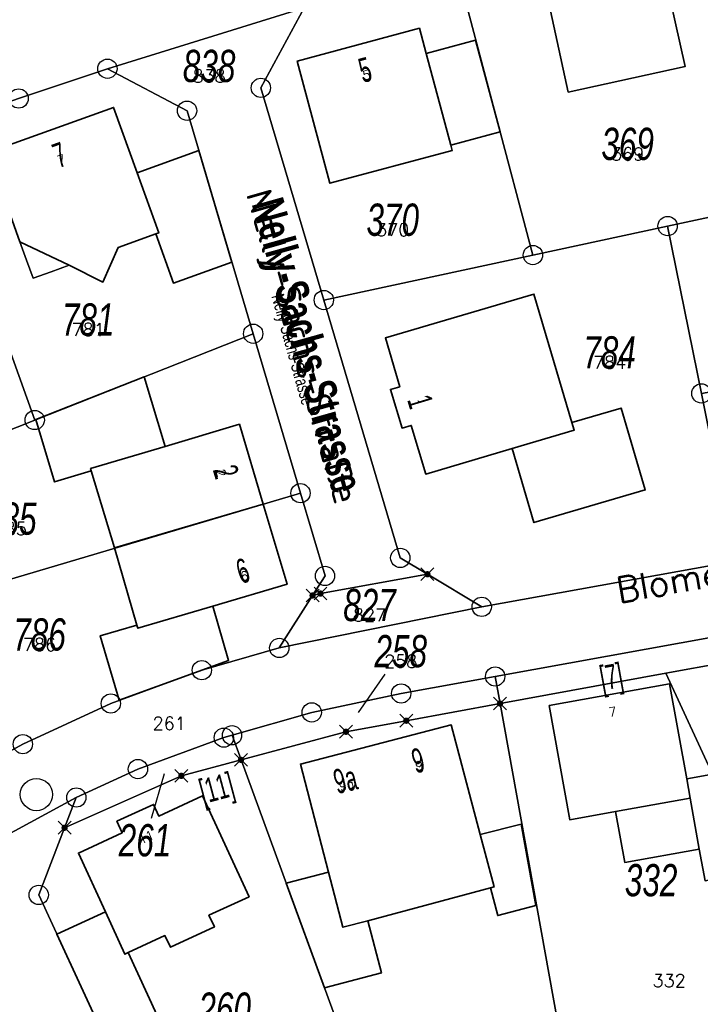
# Model space of a CAD drawing. Header units: metres. Extents: x 339653 to 341672, y 5744753 to 5747397.
# Tile 244 of 256: x 340950 to 341003, y 5746492 to 5746568. Entities that reach past the tile are written whole.
import ezdxf
from ezdxf.enums import TextEntityAlignment as Align

# ---------------------------------------------------------------- set-up
doc = ezdxf.new("R2010")
doc.units = ezdxf.units.M
doc.header["$LTSCALE"] = 0.03
doc.header["$PDMODE"] = 3
doc.header["$PDSIZE"] = 0.5
for name, color, linetype, lineweight in [('B-Beschriftung', 83, 'Continuous', 25), ('B-Flurstücksnummer', 83, 'Continuous', 25), ('B-Gebäude', 15, 'Continuous', 35), ('Flurstücke_Grenzpunkte', 7, 'Continuous', 25), ('Historie', 7, 'Continuous', 25), ('Lagebezeichnungen', 7, 'Continuous', 25), ('Netzpunkte', 7, 'Continuous', 25), ('Siedlung', 7, 'Continuous', 25), ('Siedlungsflächen - Bauwerke u. Einrichtungen', 7, 'Continuous', 25), ('Verkehr', 7, 'Continuous', 25)]:
    doc.layers.add(name, color=color, linetype=linetype, lineweight=lineweight)
doc.layers.add('B-Flurstück', color=83, linetype='Continuous')
doc.layers.add('UMRINGE_SONSTIGE_BAUWERKE_ODER_', color=7, linetype='Continuous')
doc.styles.add('FLURSTUECKSNUMMER', font='simplex.shx')
doc.styles.add('Flurstücksnummer - K 10 700', font='ariali.ttf', dxfattribs={"width": 0.7})
doc.styles.add('HAUSNUMMER', font='simplex.shx')
doc.styles.add('Hausnummern NRW', font='arial.ttf', dxfattribs={"width": 0.595})
doc.styles.add('Name - Bauwerken u. Einrichtungen - F 10', font='arialbd.ttf', dxfattribs={"width": 0.7})
doc.styles.add('STRASSENNAME_DKKM1000', font='simplex.shx')
doc.styles.add('Textart 8113', font='arial.ttf', dxfattribs={"width": 0.7})

# ---------------------------------------------------------------- blocks, each defined once
blk = doc.blocks.new('S1600.8202')
at = {"lineweight": -2}
blk.add_circle((-0.000001, 0.000001), 0.5, dxfattribs=at)
blk = doc.blocks.new('Grenzpunkt mit Abmarkung (Marke)')
at = {"lineweight": -2}
blk.add_circle((0, 0), 0.499, dxfattribs=at)
blk = doc.blocks.new('Grenzpunkt. Abmarkung nach Quellenlage nicht zu spezifizieren')
at = {"lineweight": -2}
blk.add_hatch(color=256, dxfattribs=at).paths.add_polyline_path([(0, 0.165, -1), (0, -0.165, -1)], flags=0)
blk.add_point((0, 0), dxfattribs=at)

msp = doc.modelspace()

# ---------------------------------------------------------------- linework, layer by layer
at = {"layer": 'B-Flurstück', "color": 83}
for points in [[(340902.904, 5746552.112, 0), (340909.973, 5746546.019, 0), (340918.111, 5746549.565, 0), (340926.311, 5746552.964, 0), (340934.875, 5746556.33, 0), (340943.499, 5746559.535, 0), (340950.353, 5746561.953, 0), (340957.242, 5746564.268, 0), (340972.519, 5746569.003, 0), (340984.295, 5746572.286, 0), (340994.816, 5746574.955, 0), (341005.394, 5746577.39, 0)], [(340990.262, 5746549.803, 0), (341000.718, 5746552.054, 0), (341010.474, 5746554.154, 0), (341005.394, 5746577.39, 0), (340994.816, 5746574.955, 0), (340984.295, 5746572.286, 0), (340990.262, 5746549.803, 0)], [(340969.151, 5746562.784, 0), (340974.035, 5746546.31, 0), (340990.262, 5746549.803, 0), (340984.295, 5746572.286, 0), (340972.519, 5746569.003, 0), (340969.151, 5746562.784, 0)], [(340963.419, 5746561.008, 0), (340968.552, 5746543.697, 0), (340972.223, 5746531.317, 0), (340974.127, 5746524.896, 0), (340973.164, 5746523.378, 0), (340973.775, 5746523.53, 0), (340982.074, 5746525.03, 0), (340979.969, 5746526.296, 0), (340974.035, 5746546.31, 0), (340969.151, 5746562.784, 0), (340972.519, 5746569.003, 0), (340957.242, 5746564.268, 0), (340963.419, 5746561.008, 0)], [(340943.499, 5746559.535, 0), (340951.597, 5746536.998, 0), (340968.552, 5746543.697, 0), (340963.419, 5746561.008, 0), (340957.242, 5746564.268, 0), (340950.353, 5746561.953, 0), (340943.499, 5746559.535, 0)], [(340926.311, 5746552.964, 0), (340935.345, 5746530.576, 0), (340940.862, 5746532.756, 0), (340951.597, 5746536.998, 0), (340943.499, 5746559.535, 0), (340934.875, 5746556.33, 0), (340926.311, 5746552.964, 0)], [(341003.334, 5746539.064, 0), (341029.636, 5746543.825, 0), (341027.117, 5746557.737, 0), (341010.474, 5746554.154, 0), (341000.718, 5746552.054, 0), (341003.334, 5746539.064, 0)], [(340979.969, 5746526.296, 0), (340982.074, 5746525.03, 0), (340986.29, 5746522.495, 0), (341005.954, 5746526.054, 0), (341003.334, 5746539.064, 0), (341000.718, 5746552.054, 0), (340990.262, 5746549.803, 0), (340974.035, 5746546.31, 0), (340979.969, 5746526.296, 0)], [(340944.66, 5746523.144, 0), (340972.223, 5746531.317, 0), (340968.552, 5746543.697, 0), (340951.597, 5746536.998, 0), (340940.862, 5746532.756, 0), (340944.66, 5746523.144, 0)], [(340945.097, 5746522.037, 0), (340949.4, 5746511.146, 0), (340950.679, 5746511.841, 0), (340957.502, 5746514.993, 0), (340964.565, 5746517.578, 0), (340970.58, 5746519.305, 0), (340973.164, 5746523.378, 0), (340974.127, 5746524.896, 0), (340972.223, 5746531.317, 0), (340944.66, 5746523.144, 0), (340945.097, 5746522.037, 0)], [(341005.954, 5746526.054, 0), (340986.29, 5746522.495, 0), (340970.58, 5746519.305, 0), (340964.565, 5746517.578, 0), (340957.502, 5746514.993, 0), (340950.679, 5746511.841, 0), (340949.4, 5746511.146, 0), (340932.57, 5746502.003, 0), (340931.125, 5746504.82, 0), (340919.135, 5746498.619, 0), (340909.618, 5746493.659, 0), (340898.732, 5746488.01, 0), (340880.752, 5746478.681, 0), (340866.551, 5746471.314, 0)], [(340970.58, 5746519.305, 0), (340986.29, 5746522.495, 0), (340982.074, 5746525.03, 0), (340973.775, 5746523.53, 0), (340973.164, 5746523.378, 0), (340970.58, 5746519.305, 0)], [(340850.994, 5746453.306, 0), (340869.206, 5746462.791, 0), (340878.311, 5746467.534, 0), (340887.416, 5746472.276, 0), (340896.541, 5746477.028, 0), (340905.669, 5746481.781, 0), (340923.923, 5746491.288, 0), (340932.812, 5746495.909, 0), (340939.889, 5746499.604, 0), (340940.227, 5746499.79, 0), (340954.827, 5746507.694, 0), (340959.609, 5746509.903, 0), (340966.276, 5746512.342, 0), (340966.911, 5746512.525, 0), (340973.097, 5746514.302, 0), (340980.038, 5746515.772, 0), (340987.333, 5746517.093, 0), (341004.775, 5746520.251, 0)], [(340994.096, 5746479.734, 0), (341011.537, 5746482.901, 0), (341004.775, 5746520.251, 0), (340987.333, 5746517.093, 0), (340987.714, 5746514.99, 0), (340994.096, 5746479.734, 0)], [(340967.608, 5746510.618, 0), (340975.755, 5746512.8, 0), (340980.435, 5746513.657, 0), (340987.714, 5746514.99, 0), (340987.333, 5746517.093, 0), (340980.038, 5746515.772, 0), (340973.097, 5746514.302, 0), (340966.911, 5746512.525, 0), (340967.608, 5746510.618, 0)], [(340967.608, 5746510.618, 0), (340980.244, 5746476.081, 0), (340987.111, 5746478.134, 0), (340994.096, 5746479.734, 0), (340987.714, 5746514.99, 0), (340980.435, 5746513.657, 0), (340975.755, 5746512.8, 0), (340967.608, 5746510.618, 0)], [(340953.916, 5746505.35, 0), (340962.979, 5746509.378, 0), (340967.608, 5746510.618, 0), (340966.911, 5746512.525, 0), (340966.276, 5746512.342, 0), (340959.609, 5746509.903, 0), (340954.827, 5746507.694, 0), (340953.916, 5746505.35, 0)], [(340951.907, 5746500.135, 0), (340965.813, 5746469.983, 0), (340969.414, 5746471.806, 0), (340974.772, 5746474.088, 0), (340980.244, 5746476.081, 0), (340967.608, 5746510.618, 0), (340962.979, 5746509.378, 0), (340953.916, 5746505.35, 0), (340951.907, 5746500.135, 0)], [(340944.112, 5746498.516, 0), (340945.023, 5746496.558, 0), (340958.905, 5746466.508, 0), (340975.709, 5746430.13, 0), (340982.221, 5746434.404, 0), (340965.813, 5746469.983, 0), (340951.907, 5746500.135, 0), (340953.916, 5746505.35, 0), (340954.827, 5746507.694, 0), (340940.227, 5746499.79, 0), (340944.112, 5746498.516, 0)]]:
    msp.add_polyline3d(points, dxfattribs=at)
at = {"layer": 'B-Gebäude'}
for points in [[(340993.001, 5746562.457), (340991.161, 5746570.922), (341000.201, 5746572.895), (341002.086, 5746564.449)], [(340983.889, 5746558.337), (340984, 5746557.921), (340974.514, 5746555.378), (340971.969, 5746564.866), (340981.457, 5746567.406), (340981.98, 5746565.45)], [(340983.889, 5746558.337), (340981.98, 5746565.45), (340985.818, 5746566.495), (340987.728, 5746559.369)], [(340961.002, 5746551.44), (340958.064, 5746550.388), (340956.891, 5746547.707), (340954.276, 5746549.012), (340950.455, 5746550.817), (340947.961, 5746557.756), (340957.722, 5746561.26), (340959.547, 5746556.189), (340961.228, 5746551.52)], [(340961.002, 5746551.44), (340961.228, 5746551.52), (340959.547, 5746556.189), (340964.323, 5746557.91), (340966.893, 5746549.247), (340962.368, 5746547.623)], [(340988.653, 5746534.779), (340981.942, 5746532.802), (340980.822, 5746536.58), (340980.112, 5746536.369), (340979.209, 5746539.37), (340979.932, 5746539.583), (340978.81, 5746543.372), (340990.335, 5746546.776), (340993.289, 5746536.804), (340993.468, 5746536.198)], [(340955.988, 5746533.057), (340953.125, 5746532.198), (340951.673, 5746537.034), (340960.102, 5746540.351), (340961.712, 5746534.954), (340955.936, 5746533.232)], [(340993.468, 5746536.198), (340993.289, 5746536.804), (340997.108, 5746537.928), (340998.986, 5746531.578), (340990.341, 5746529.036), (340988.653, 5746534.779)], [(340955.988, 5746533.057), (340955.936, 5746533.232), (340961.712, 5746534.954), (340967.482, 5746536.675), (340969.333, 5746530.47), (340957.787, 5746527.066)], [(340959.528, 5746521.082), (340957.787, 5746527.066), (340969.333, 5746530.47), (340971.189, 5746524.252), (340965.422, 5746522.548), (340959.601, 5746520.829)], [(340959.601, 5746520.829), (340965.422, 5746522.548), (340966.639, 5746518.333), (340958.14, 5746515.255), (340956.686, 5746520.255), (340959.528, 5746521.082)], [(340974.4, 5746501.905), (340972.221, 5746510.294), (340983.926, 5746513.335), (340986.169, 5746504.825), (340987.243, 5746500.75), (340986.962, 5746500.675), (340977.445, 5746498.136), (340975.514, 5746497.62)], [(340986.962, 5746500.675), (340987.243, 5746500.75), (340986.169, 5746504.825), (340989.356, 5746505.631), (340990.501, 5746499.302), (340987.533, 5746498.532)], [(340975.514, 5746497.62), (340977.445, 5746498.136), (340978.5, 5746494.085), (340974.09, 5746492.931), (340971.121, 5746501.053), (340974.4, 5746501.905)]]:
    msp.add_lwpolyline(points, close=True, dxfattribs=at)
for points in [[(340993.001, 5746562.457, 0), (341002.086, 5746564.449, 0), (341000.201, 5746572.895, 0), (340991.161, 5746570.922, 0), (340993.001, 5746562.457, 0)], [(340993.001, 5746562.457, 0), (341002.086, 5746564.449, 0), (341000.201, 5746572.895, 0), (340991.161, 5746570.922, 0), (340993.001, 5746562.457, 0)], [(340983.889, 5746558.337, 0), (340981.98, 5746565.45, 0), (340981.457, 5746567.406, 0), (340971.969, 5746564.866, 0), (340974.514, 5746555.378, 0), (340984, 5746557.921, 0), (340983.889, 5746558.337, 0)], [(340983.889, 5746558.337, 0), (340981.98, 5746565.45, 0), (340981.457, 5746567.406, 0), (340971.969, 5746564.866, 0), (340974.514, 5746555.378, 0), (340984, 5746557.921, 0), (340983.889, 5746558.337, 0)], [(340983.889, 5746558.337, 0), (340987.728, 5746559.369, 0), (340985.818, 5746566.495, 0), (340981.98, 5746565.45, 0), (340983.889, 5746558.337, 0)], [(340983.889, 5746558.337, 0), (340987.728, 5746559.369, 0), (340985.818, 5746566.495, 0), (340981.98, 5746565.45, 0), (340983.889, 5746558.337, 0)], [(340961.002, 5746551.44, 0), (340961.228, 5746551.52, 0), (340959.547, 5746556.189, 0), (340957.722, 5746561.26, 0), (340947.961, 5746557.756, 0), (340950.455, 5746550.817, 0), (340954.276, 5746549.012, 0), (340956.891, 5746547.707, 0), (340958.064, 5746550.388, 0), (340961.002, 5746551.44, 0)], [(340961.002, 5746551.44, 0), (340961.228, 5746551.52, 0), (340959.547, 5746556.189, 0), (340957.722, 5746561.26, 0), (340947.961, 5746557.756, 0), (340950.455, 5746550.817, 0), (340954.276, 5746549.012, 0), (340956.891, 5746547.707, 0), (340958.064, 5746550.388, 0), (340961.002, 5746551.44, 0)], [(340961.002, 5746551.44, 0), (340962.368, 5746547.623, 0), (340966.893, 5746549.247, 0), (340964.323, 5746557.91, 0), (340959.547, 5746556.189, 0), (340961.228, 5746551.52, 0), (340961.002, 5746551.44, 0)], [(340961.002, 5746551.44, 0), (340962.368, 5746547.623, 0), (340966.893, 5746549.247, 0), (340964.323, 5746557.91, 0), (340959.547, 5746556.189, 0), (340961.228, 5746551.52, 0), (340961.002, 5746551.44, 0)], [(340988.653, 5746534.779, 0), (340993.468, 5746536.198, 0), (340993.289, 5746536.804, 0), (340990.335, 5746546.776, 0), (340978.81, 5746543.372, 0), (340979.932, 5746539.583, 0), (340979.209, 5746539.37, 0), (340980.112, 5746536.369, 0), (340980.822, 5746536.58, 0), (340981.942, 5746532.802, 0), (340988.653, 5746534.779, 0)], [(340988.653, 5746534.779, 0), (340993.468, 5746536.198, 0), (340993.289, 5746536.804, 0), (340990.335, 5746546.776, 0), (340978.81, 5746543.372, 0), (340979.932, 5746539.583, 0), (340979.209, 5746539.37, 0), (340980.112, 5746536.369, 0), (340980.822, 5746536.58, 0), (340981.942, 5746532.802, 0), (340988.653, 5746534.779, 0)], [(340955.988, 5746533.057, 0), (340955.936, 5746533.232, 0), (340961.712, 5746534.954, 0), (340960.102, 5746540.351, 0), (340951.673, 5746537.034, 0), (340953.125, 5746532.198, 0), (340955.988, 5746533.057, 0)], [(340955.988, 5746533.057, 0), (340955.936, 5746533.232, 0), (340961.712, 5746534.954, 0), (340960.102, 5746540.351, 0), (340951.673, 5746537.034, 0), (340953.125, 5746532.198, 0), (340955.988, 5746533.057, 0)], [(340993.289, 5746536.804, 0), (340993.468, 5746536.198, 0), (340988.653, 5746534.779, 0), (340990.341, 5746529.036, 0), (340998.986, 5746531.578, 0), (340997.108, 5746537.928, 0), (340993.289, 5746536.804, 0)], [(340993.289, 5746536.804, 0), (340993.468, 5746536.198, 0), (340988.653, 5746534.779, 0), (340990.341, 5746529.036, 0), (340998.986, 5746531.578, 0), (340997.108, 5746537.928, 0), (340993.289, 5746536.804, 0)], [(340955.988, 5746533.057, 0), (340957.787, 5746527.066, 0), (340969.333, 5746530.47, 0), (340967.482, 5746536.675, 0), (340961.712, 5746534.954, 0), (340955.936, 5746533.232, 0), (340955.988, 5746533.057, 0)], [(340955.988, 5746533.057, 0), (340957.787, 5746527.066, 0), (340969.333, 5746530.47, 0), (340967.482, 5746536.675, 0), (340961.712, 5746534.954, 0), (340955.936, 5746533.232, 0), (340955.988, 5746533.057, 0)], [(340959.528, 5746521.082, 0), (340959.601, 5746520.829, 0), (340965.422, 5746522.548, 0), (340971.189, 5746524.252, 0), (340969.333, 5746530.47, 0), (340957.787, 5746527.066, 0), (340959.528, 5746521.082, 0)], [(340959.528, 5746521.082, 0), (340959.601, 5746520.829, 0), (340965.422, 5746522.548, 0), (340971.189, 5746524.252, 0), (340969.333, 5746530.47, 0), (340957.787, 5746527.066, 0), (340959.528, 5746521.082, 0)], [(340965.422, 5746522.548, 0), (340959.601, 5746520.829, 0), (340959.528, 5746521.082, 0), (340956.686, 5746520.255, 0), (340958.14, 5746515.255, 0), (340966.639, 5746518.333, 0), (340965.422, 5746522.548, 0)], [(340965.422, 5746522.548, 0), (340959.601, 5746520.829, 0), (340959.528, 5746521.082, 0), (340956.686, 5746520.255, 0), (340958.14, 5746515.255, 0), (340966.639, 5746518.333, 0), (340965.422, 5746522.548, 0)], [(340996.668, 5746506.618, 0), (341002.468, 5746507.655, 0), (341002.199, 5746509.149, 0), (341000.867, 5746516.509, 0), (340991.528, 5746514.826, 0), (340993.116, 5746505.971, 0), (340996.668, 5746506.618, 0)], [(340996.668, 5746506.618, 0), (341002.468, 5746507.655, 0), (341002.199, 5746509.149, 0), (341000.867, 5746516.509, 0), (340991.528, 5746514.826, 0), (340993.116, 5746505.971, 0), (340996.668, 5746506.618, 0)], [(340974.4, 5746501.905, 0), (340975.514, 5746497.62, 0), (340977.445, 5746498.136, 0), (340986.962, 5746500.675, 0), (340987.243, 5746500.75, 0), (340986.169, 5746504.825, 0), (340983.926, 5746513.335, 0), (340972.221, 5746510.294, 0), (340974.4, 5746501.905, 0)], [(340974.4, 5746501.905, 0), (340975.514, 5746497.62, 0), (340977.445, 5746498.136, 0), (340986.962, 5746500.675, 0), (340987.243, 5746500.75, 0), (340986.169, 5746504.825, 0), (340983.926, 5746513.335, 0), (340972.221, 5746510.294, 0), (340974.4, 5746501.905, 0)], [(341002.199, 5746509.149, 0), (341002.468, 5746507.655, 0), (341003.173, 5746503.698, 0), (341003.618, 5746501.229, 0), (341008.073, 5746502.048, 0), (341008.071, 5746502.082, 0), (341006.627, 5746509.957, 0), (341002.199, 5746509.149, 0)], [(341002.199, 5746509.149, 0), (341002.468, 5746507.655, 0), (341003.173, 5746503.698, 0), (341003.618, 5746501.229, 0), (341008.073, 5746502.048, 0), (341008.071, 5746502.082, 0), (341006.627, 5746509.957, 0), (341002.199, 5746509.149, 0)], [(340957.08, 5746498.822, 0), (340958.586, 5746495.536, 0), (340958.845, 5746495.656, 0), (340961.709, 5746496.979, 0), (340962.132, 5746496.075, 0), (340965.545, 5746497.651, 0), (340965.12, 5746498.559, 0), (340968.239, 5746499.999, 0), (340964.628, 5746507.82, 0), (340961.222, 5746506.256, 0), (340960.823, 5746507.156, 0), (340957.973, 5746505.85, 0), (340958.398, 5746504.956, 0), (340954.991, 5746503.379, 0), (340957.08, 5746498.822, 0)], [(340957.08, 5746498.822, 0), (340958.586, 5746495.536, 0), (340958.845, 5746495.656, 0), (340961.709, 5746496.979, 0), (340962.132, 5746496.075, 0), (340965.545, 5746497.651, 0), (340965.12, 5746498.559, 0), (340968.239, 5746499.999, 0), (340964.628, 5746507.82, 0), (340961.222, 5746506.256, 0), (340960.823, 5746507.156, 0), (340957.973, 5746505.85, 0), (340958.398, 5746504.956, 0), (340954.991, 5746503.379, 0), (340957.08, 5746498.822, 0)], [(340996.668, 5746506.618, 0), (340997.385, 5746502.663, 0), (341003.173, 5746503.698, 0), (341002.468, 5746507.655, 0), (340996.668, 5746506.618, 0)], [(340996.668, 5746506.618, 0), (340997.385, 5746502.663, 0), (341003.173, 5746503.698, 0), (341002.468, 5746507.655, 0), (340996.668, 5746506.618, 0)], [(340986.962, 5746500.675, 0), (340987.533, 5746498.532, 0), (340990.501, 5746499.302, 0), (340989.356, 5746505.631, 0), (340986.169, 5746504.825, 0), (340987.243, 5746500.75, 0), (340986.962, 5746500.675, 0)], [(340986.962, 5746500.675, 0), (340987.533, 5746498.532, 0), (340990.501, 5746499.302, 0), (340989.356, 5746505.631, 0), (340986.169, 5746504.825, 0), (340987.243, 5746500.75, 0), (340986.962, 5746500.675, 0)], [(340977.445, 5746498.136, 0), (340975.514, 5746497.62, 0), (340974.4, 5746501.905, 0), (340971.121, 5746501.053, 0), (340974.09, 5746492.931, 0), (340978.5, 5746494.085, 0), (340977.445, 5746498.136, 0)], [(340977.445, 5746498.136, 0), (340975.514, 5746497.62, 0), (340974.4, 5746501.905, 0), (340971.121, 5746501.053, 0), (340974.09, 5746492.931, 0), (340978.5, 5746494.085, 0), (340977.445, 5746498.136, 0)], [(340957.08, 5746498.822, 0), (340953.305, 5746497.084, 0), (340957.08, 5746488.922, 0), (340961.102, 5746490.778, 0), (340958.845, 5746495.656, 0), (340958.586, 5746495.536, 0), (340957.08, 5746498.822, 0)], [(340957.08, 5746498.822, 0), (340953.305, 5746497.084, 0), (340957.08, 5746488.922, 0), (340961.102, 5746490.778, 0), (340958.845, 5746495.656, 0), (340958.586, 5746495.536, 0), (340957.08, 5746498.822, 0)]]:
    msp.add_polyline3d(points, dxfattribs=at)
at = {"layer": 'Flurstücke_Grenzpunkte', "color": 83}
for p, q in [((340978.783, 5746517.275), (340976.709, 5746514.308)), ((340960.667, 5746506.094), (340961.673, 5746509.551))]:
    msp.add_line(p, q, dxfattribs=at)
for points in [[(341005.394, 5746577.39), (340994.816, 5746574.955), (340984.295, 5746572.286), (340972.519, 5746569.003), (340957.242, 5746564.268), (340950.353, 5746561.953), (340943.499, 5746559.535), (340934.875, 5746556.33), (340926.311, 5746552.964), (340918.111, 5746549.565), (340909.973, 5746546.019), (340902.904, 5746552.112), (340909.701, 5746555.192), (340921.849, 5746560.325), (340934.128, 5746565.137), (340940.813, 5746567.555), (340946.529, 5746569.623), (340957.19, 5746573.186), (340967.929, 5746576.51), (340979.326, 5746579.752), (340990.798, 5746582.722), (341001.221, 5746585.171), (341011.693, 5746587.397)], [(340866.551, 5746471.314), (340880.752, 5746478.681), (340898.732, 5746488.01), (340909.618, 5746493.659), (340919.135, 5746498.619), (340931.125, 5746504.82), (340932.57, 5746502.003), (340949.4, 5746511.146), (340950.679, 5746511.841), (340957.502, 5746514.993), (340964.565, 5746517.578), (340970.58, 5746519.305), (340986.29, 5746522.495), (341005.954, 5746526.054)], [(340986.29, 5746522.495), (341005.954, 5746526.054)], [(340970.58, 5746519.305), (340986.29, 5746522.495)], [(341004.775, 5746520.251), (340987.333, 5746517.093), (340980.038, 5746515.772), (340973.097, 5746514.302), (340966.911, 5746512.525), (340966.276, 5746512.342), (340959.609, 5746509.903), (340954.827, 5746507.694), (340940.227, 5746499.79), (340939.889, 5746499.604), (340932.812, 5746495.909), (340923.923, 5746491.288), (340905.669, 5746481.781), (340896.541, 5746477.028), (340887.416, 5746472.276), (340878.311, 5746467.534), (340869.206, 5746462.791), (340850.994, 5746453.306)], [(340964.565, 5746517.578), (340970.58, 5746519.305)], [(340957.502, 5746514.993), (340964.565, 5746517.578)], [(340950.679, 5746511.841), (340957.502, 5746514.993)], [(340949.4, 5746511.146), (340950.679, 5746511.841)]]:
    msp.add_lwpolyline(points, dxfattribs=at)
for points in [[(341000.718, 5746552.054), (340990.262, 5746549.803), (340984.295, 5746572.286), (340994.816, 5746574.955), (341005.394, 5746577.39), (341010.474, 5746554.154)], [(340969.151, 5746562.784), (340972.519, 5746569.003), (340984.295, 5746572.286), (340990.262, 5746549.803), (340974.035, 5746546.31)], [(340968.552, 5746543.697), (340963.419, 5746561.008), (340957.242, 5746564.268), (340972.519, 5746569.003), (340969.151, 5746562.784), (340974.035, 5746546.31), (340979.969, 5746526.296), (340982.074, 5746525.03), (340973.775, 5746523.53), (340973.164, 5746523.378), (340974.127, 5746524.896), (340972.223, 5746531.317)], [(340943.499, 5746559.535), (340950.353, 5746561.953), (340957.242, 5746564.268), (340963.419, 5746561.008), (340968.552, 5746543.697), (340951.597, 5746536.998)], [(340935.345, 5746530.576), (340926.311, 5746552.964), (340934.875, 5746556.33), (340943.499, 5746559.535), (340951.597, 5746536.998), (340940.862, 5746532.756)], [(341029.636, 5746543.825), (341003.334, 5746539.064), (341000.718, 5746552.054), (341010.474, 5746554.154), (341027.117, 5746557.737)], [(340979.969, 5746526.296), (340974.035, 5746546.31), (340990.262, 5746549.803), (341000.718, 5746552.054), (341003.334, 5746539.064), (341005.954, 5746526.054), (340986.29, 5746522.495), (340982.074, 5746525.03)], [(340972.223, 5746531.317), (340944.66, 5746523.144), (340940.862, 5746532.756), (340951.597, 5746536.998), (340968.552, 5746543.697)], [(340945.097, 5746522.037), (340944.66, 5746523.144), (340972.223, 5746531.317), (340974.127, 5746524.896), (340973.164, 5746523.378), (340970.58, 5746519.305), (340964.565, 5746517.578), (340957.502, 5746514.993), (340950.679, 5746511.841), (340949.4, 5746511.146)], [(340970.58, 5746519.305), (340973.164, 5746523.378), (340973.775, 5746523.53), (340982.074, 5746525.03), (340986.29, 5746522.495)], [(340994.096, 5746479.734), (340987.714, 5746514.99), (340987.333, 5746517.093), (341004.775, 5746520.251), (341005.149, 5746518.183), (341008.34, 5746500.562), (341011.537, 5746482.901)], [(340975.755, 5746512.8), (340967.608, 5746510.618), (340966.911, 5746512.525), (340973.097, 5746514.302), (340980.038, 5746515.772), (340987.333, 5746517.093), (340987.714, 5746514.99), (340980.435, 5746513.657)], [(340980.244, 5746476.081), (340967.608, 5746510.618), (340975.755, 5746512.8), (340980.435, 5746513.657), (340987.714, 5746514.99), (340994.096, 5746479.734), (340987.111, 5746478.134)], [(340962.979, 5746509.378), (340953.916, 5746505.35), (340954.827, 5746507.694), (340959.609, 5746509.903), (340966.276, 5746512.342), (340966.911, 5746512.525), (340967.608, 5746510.618)], [(340951.907, 5746500.135), (340953.916, 5746505.35), (340962.979, 5746509.378), (340967.608, 5746510.618), (340980.244, 5746476.081), (340974.772, 5746474.088), (340969.414, 5746471.806), (340965.813, 5746469.983)], [(340945.023, 5746496.558), (340944.112, 5746498.516), (340940.227, 5746499.79), (340954.827, 5746507.694), (340953.916, 5746505.35), (340951.907, 5746500.135), (340965.813, 5746469.983), (340982.221, 5746434.404), (340975.709, 5746430.13), (340958.905, 5746466.508)]]:
    msp.add_lwpolyline(points, close=True, dxfattribs=at)
at = {"layer": 'Historie', "color": 83}
for points in [[(341000.587, 5746517.347), (340987.714, 5746514.99), (340987.333, 5746517.093), (341004.775, 5746520.251), (341005.149, 5746518.183)], [(341008.34, 5746500.562), (341000.587, 5746517.347), (341005.149, 5746518.183)], [(340994.096, 5746479.734), (340987.714, 5746514.99), (341000.587, 5746517.347), (341008.34, 5746500.562), (341011.537, 5746482.901)]]:
    msp.add_lwpolyline(points, close=True, dxfattribs=at)
at = {"layer": 'Siedlung', "color": 83}
for points in [[(340972.519, 5746569.003), (340984.295, 5746572.286), (340994.816, 5746574.955), (341005.394, 5746577.39), (341018.011, 5746579.976), (341023.816, 5746575.971), (341027.117, 5746557.737), (341029.636, 5746543.825), (341031.108, 5746535.689), (341029.685, 5746533.638), (341027.079, 5746529.878), (341005.954, 5746526.054), (340986.29, 5746522.495), (340982.074, 5746525.03), (340979.969, 5746526.296), (340974.035, 5746546.31), (340969.151, 5746562.784)], [(340918.111, 5746549.565), (340926.311, 5746552.964), (340934.875, 5746556.33), (340943.499, 5746559.535), (340950.353, 5746561.953), (340957.242, 5746564.268), (340963.419, 5746561.008), (340968.552, 5746543.697), (340972.223, 5746531.317), (340974.127, 5746524.896), (340973.164, 5746523.378), (340970.58, 5746519.305), (340964.565, 5746517.578), (340957.502, 5746514.993), (340950.679, 5746511.841), (340949.4, 5746511.146), (340932.57, 5746502.003), (340931.125, 5746504.82), (340927.046, 5746512.765), (340920.843, 5746524.847), (340909.973, 5746546.019)], [(340987.714, 5746514.99), (340987.333, 5746517.093), (341004.775, 5746520.251), (341005.149, 5746518.183), (341008.34, 5746500.562), (341011.537, 5746482.901), (340994.096, 5746479.734)], [(340966.911, 5746512.525), (340973.097, 5746514.302), (340980.038, 5746515.772), (340987.333, 5746517.093), (340987.714, 5746514.99), (340994.096, 5746479.734), (340987.111, 5746478.134), (340980.244, 5746476.081), (340967.608, 5746510.618)], [(340959.609, 5746509.903), (340966.276, 5746512.342), (340966.911, 5746512.525), (340967.608, 5746510.618), (340980.244, 5746476.081), (340974.772, 5746474.088), (340969.414, 5746471.806), (340965.813, 5746469.983), (340951.907, 5746500.135), (340953.916, 5746505.35), (340954.827, 5746507.694)]]:
    msp.add_lwpolyline(points, close=True, dxfattribs=at)
at = {"layer": 'Siedlungsflächen - Bauwerke u. Einrichtungen', "color": 83}
msp.add_lwpolyline([(340950.455, 5746550.817), (340954.276, 5746549.012), (340952.872, 5746548.505), (340951.469, 5746547.997), (340950.962, 5746549.407)], close=True, dxfattribs=at)
at = {"layer": 'UMRINGE_SONSTIGE_BAUWERKE_ODER_', "color": 83}
msp.add_polyline3d([(340950.455, 5746550.817, 0), (340950.962, 5746549.407, 0), (340951.469, 5746547.997, 0), (340952.872, 5746548.505, 0), (340954.276, 5746549.012, 0), (340950.455, 5746550.817, 0)], dxfattribs=at)
at = {"layer": 'Verkehr', "color": 83}
for points in [[(341005.394, 5746577.39), (340994.816, 5746574.955), (340984.295, 5746572.286), (340972.519, 5746569.003), (340957.242, 5746564.268), (340950.353, 5746561.953), (340943.499, 5746559.535), (340934.875, 5746556.33), (340926.311, 5746552.964), (340918.111, 5746549.565), (340909.973, 5746546.019), (340902.904, 5746552.112), (340909.701, 5746555.192), (340921.849, 5746560.325), (340934.128, 5746565.137), (340940.813, 5746567.555), (340946.529, 5746569.623), (340957.19, 5746573.186), (340967.929, 5746576.51), (340979.326, 5746579.752), (340990.798, 5746582.722), (341001.221, 5746585.171), (341011.693, 5746587.397)], [(340866.551, 5746471.314), (340880.752, 5746478.681), (340898.732, 5746488.01), (340909.618, 5746493.659), (340919.135, 5746498.619), (340931.125, 5746504.82), (340932.57, 5746502.003), (340949.4, 5746511.146), (340950.679, 5746511.841), (340957.502, 5746514.993), (340964.565, 5746517.578), (340970.58, 5746519.305), (340986.29, 5746522.495), (341005.954, 5746526.054)], [(341004.775, 5746520.251), (340987.333, 5746517.093), (340980.038, 5746515.772), (340973.097, 5746514.302), (340966.911, 5746512.525), (340966.276, 5746512.342), (340959.609, 5746509.903), (340954.827, 5746507.694), (340940.227, 5746499.79), (340939.889, 5746499.604), (340932.812, 5746495.909), (340923.923, 5746491.288), (340905.669, 5746481.781), (340896.541, 5746477.028), (340887.416, 5746472.276), (340878.311, 5746467.534), (340869.206, 5746462.791), (340850.994, 5746453.306)]]:
    msp.add_lwpolyline(points, dxfattribs=at)
for points in [[(340963.419, 5746561.008), (340957.242, 5746564.268), (340972.519, 5746569.003), (340969.151, 5746562.784), (340974.035, 5746546.31), (340979.969, 5746526.296), (340982.074, 5746525.03), (340986.29, 5746522.495), (340970.58, 5746519.305), (340973.164, 5746523.378), (340974.127, 5746524.896), (340972.223, 5746531.317), (340968.552, 5746543.697)], [(340944.112, 5746498.516), (340940.227, 5746499.79), (340954.827, 5746507.694), (340953.916, 5746505.35), (340951.907, 5746500.135), (340965.813, 5746469.983), (340982.221, 5746434.404), (340975.709, 5746430.13), (340958.905, 5746466.508), (340945.023, 5746496.558)]]:
    msp.add_lwpolyline(points, close=True, dxfattribs=at)

# ---------------------------------------------------------------- block references
at = {"layer": 'Flurstücke_Grenzpunkte', "color": 83, "xscale": 1.5, "yscale": 1.5, "zscale": 1.5}
for name, p in [('Grenzpunkt mit Abmarkung (Marke)', (340957.242, 5746564.268)), ('Grenzpunkt mit Abmarkung (Marke)', (340969.151, 5746562.784)), ('Grenzpunkt mit Abmarkung (Marke)', (340950.353, 5746561.953)), ('Grenzpunkt mit Abmarkung (Marke)', (340963.419, 5746561.008)), ('Grenzpunkt mit Abmarkung (Marke)', (341000.718, 5746552.054)), ('Grenzpunkt mit Abmarkung (Marke)', (340990.262, 5746549.803)), ('Grenzpunkt mit Abmarkung (Marke)', (340974.035, 5746546.31)), ('Grenzpunkt mit Abmarkung (Marke)', (340968.552, 5746543.697)), ('Grenzpunkt mit Abmarkung (Marke)', (341003.334, 5746539.064)), ('Grenzpunkt mit Abmarkung (Marke)', (340951.597, 5746536.998)), ('Grenzpunkt mit Abmarkung (Marke)', (340972.223, 5746531.317)), ('Grenzpunkt mit Abmarkung (Marke)', (340979.969, 5746526.296)), ('Grenzpunkt mit Abmarkung (Marke)', (340974.127, 5746524.896)), ('Grenzpunkt. Abmarkung nach Quellenlage nicht zu spezifizieren', (340982.074, 5746525.03)), ('Grenzpunkt. Abmarkung nach Quellenlage nicht zu spezifizieren', (340973.164, 5746523.378)), ('Grenzpunkt. Abmarkung nach Quellenlage nicht zu spezifizieren', (340973.775, 5746523.53)), ('Grenzpunkt mit Abmarkung (Marke)', (340986.29, 5746522.495)), ('Grenzpunkt mit Abmarkung (Marke)', (340970.58, 5746519.305)), ('Grenzpunkt mit Abmarkung (Marke)', (340964.565, 5746517.578)), ('Grenzpunkt mit Abmarkung (Marke)', (340987.333, 5746517.093)), ('Grenzpunkt mit Abmarkung (Marke)', (340980.038, 5746515.772)), ('Grenzpunkt mit Abmarkung (Marke)', (340957.502, 5746514.993)), ('Grenzpunkt mit Abmarkung (Marke)', (340973.097, 5746514.302)), ('Grenzpunkt. Abmarkung nach Quellenlage nicht zu spezifizieren', (340987.714, 5746514.99)), ('Grenzpunkt. Abmarkung nach Quellenlage nicht zu spezifizieren', (340980.435, 5746513.657)), ('Grenzpunkt mit Abmarkung (Marke)', (340966.276, 5746512.342)), ('Grenzpunkt mit Abmarkung (Marke)', (340966.911, 5746512.525)), ('Grenzpunkt. Abmarkung nach Quellenlage nicht zu spezifizieren', (340975.755, 5746512.8)), ('Grenzpunkt mit Abmarkung (Marke)', (340950.679, 5746511.841)), ('Grenzpunkt. Abmarkung nach Quellenlage nicht zu spezifizieren', (340967.608, 5746510.618)), ('Grenzpunkt mit Abmarkung (Marke)', (340959.609, 5746509.903)), ('Grenzpunkt. Abmarkung nach Quellenlage nicht zu spezifizieren', (340962.979, 5746509.378)), ('Grenzpunkt mit Abmarkung (Marke)', (340954.827, 5746507.694)), ('Grenzpunkt. Abmarkung nach Quellenlage nicht zu spezifizieren', (340953.916, 5746505.35)), ('Grenzpunkt mit Abmarkung (Marke)', (340951.907, 5746500.135))]:
    msp.add_blockref(name, p, dxfattribs=at)
at = {"layer": 'Netzpunkte', "color": 83, "xscale": 2.5, "yscale": 2.5, "zscale": 2.5}
msp.add_blockref('S1600.8202', (340951.729, 5746507.924), dxfattribs=at)

# ---------------------------------------------------------------- texts
at = {"layer": 'B-Beschriftung', "color": 83, "style": 'STRASSENNAME_DKKM1000'}
for s, rotation, p in [('Nelly-Sachs-Straße', 286, (340970.861, 5746542.269)), ('Blomenkamp', 10, (341005.473, 5746523.671))]:
    msp.add_text(s, height=2, rotation=rotation, dxfattribs=at).set_placement(p, align=Align.BOTTOM_CENTER)
at = {"layer": 'B-Flurstücksnummer', "color": 83, "char_height": 1, "attachment_point": 8, "style": 'FLURSTUECKSNUMMER'}
for s, insert in [('838', (340965.135, 5746563.198)), ('369', (340997.614, 5746557.15)), ('370', (340979.383, 5746551.262)), ('781', (340955.749, 5746543.513)), ('784', (340996.214, 5746540.963)), ('785', (340949.704, 5746528.059)), ('827', (340977.584, 5746521.354)), ('786', (340951.974, 5746519.068)), ('258', (340980.007, 5746517.775)), ('261', (340962.039, 5746512.948)), ('332', (341000.837, 5746492.984))]:
    msp.add_mtext(s, dxfattribs=dict(at, insert=insert))
at = {"layer": 'B-Gebäude', "style": 'HAUSNUMMER'}
for s, rotation, p in [('5', 15, (340977.489, 5746563.238)), ('7', 20, (340953.854, 5746556.684)), ('1', 287, (340980.617, 5746538.156)), ('2', 287, (340965.532, 5746532.716)), ('6', 16, (340968.022, 5746524.359)), ('7', 10, (340996.534, 5746513.798)), ('9', 15, (340981.593, 5746509.63)), ('9a', 14, (340975.93, 5746508.139)), ('11', 25, (340960.488, 5746504.113))]:
    msp.add_text(s, height=0.7, rotation=rotation, dxfattribs=at).set_placement(p, align=Align.BOTTOM_CENTER)
at = {"layer": 'Flurstücke_Grenzpunkte', "color": 83, "char_height": 2.5, "attachment_point": 8, "line_spacing_factor": 0.69, "style": 'Flurstücksnummer - K 10 700'}
for s, insert in [('838', (340965.135, 5746563.198)), ('369', (340997.614, 5746557.15)), ('370', (340979.383, 5746551.262)), ('781', (340955.749, 5746543.513)), ('784', (340996.214, 5746540.963)), ('785', (340949.704, 5746528.059)), ('827', (340977.584, 5746521.354)), ('786', (340951.974, 5746519.068)), ('258', (340980.007, 5746517.775)), ('261', (340960.158, 5746503.094)), ('332', (340999.435, 5746499.994)), ('260', (340966.343, 5746490.021))]:
    msp.add_mtext(s, dxfattribs=dict(at, insert=insert))
at = {"layer": 'Lagebezeichnungen', "color": 83, "line_spacing_factor": 0.69}
for s, insert, char_height, attachment_point, rotation, style in [('5', (340977.489, 5746563.238), 1.9, 8, 14.994, 'Hausnummern NRW'), ('7', (340953.854, 5746556.684), 1.9, 8, 19.75502, 'Hausnummern NRW'), ('Nelly-Sachs-Strasse', (340970.861, 5746542.269), 2.5, 8, 285.64201, 'Name - Bauwerken u. Einrichtungen - F 10'), ('Nelly-Sachs-Strasse', (340970.861, 5746542.269), 1, 8, 285.64201, 'Textart 8113'), ('1', (340980.617, 5746538.156), 1.9, 8, 286.74903, 'Hausnummern NRW'), ('2', (340965.532, 5746532.716), 1.9, 8, 286.61402, 'Hausnummern NRW'), ('6', (340968.022, 5746524.359), 1.9, 8, 16.46102, 'Hausnummern NRW'), ('[7]', (340996.393, 5746516.802), 1.9, 5, 10.26267, 'Hausnummern NRW'), ('9', (340981.593, 5746509.63), 1.9, 8, 14.57102, 'Hausnummern NRW'), ('9a', (340975.93, 5746508.139), 1.9, 8, 13.64403, 'Hausnummern NRW'), ('[11]', (340965.785, 5746508.163), 1.9, 5, 14.99609, 'Hausnummern NRW')]:
    msp.add_mtext(s, dxfattribs=dict(at, insert=insert, char_height=char_height, attachment_point=attachment_point, rotation=rotation, style=style))

doc.saveas('drawing.dxf')
